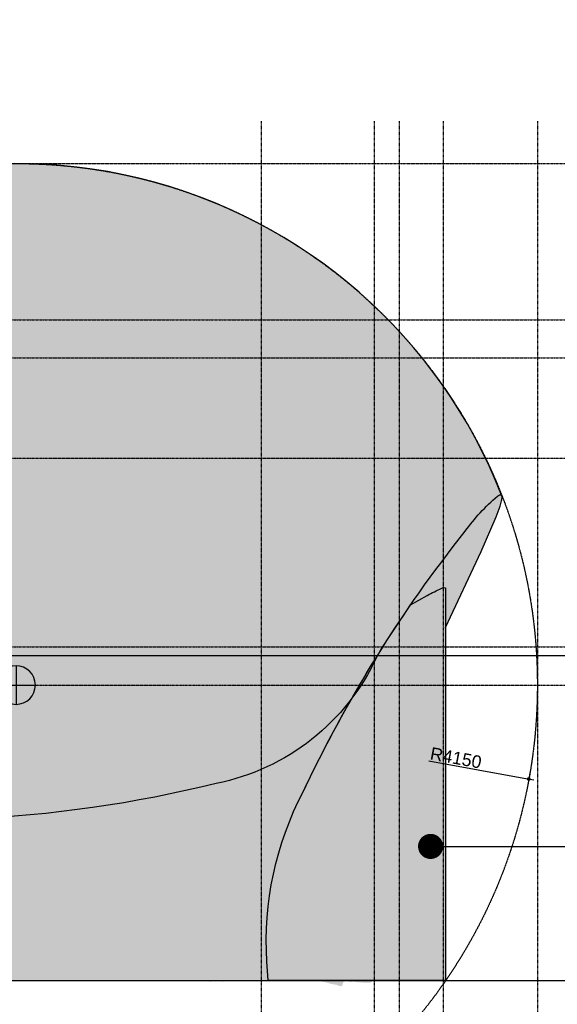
# Model space of a CAD drawing. Header units: metres. Extents: x 135527 to 1530300, y -118103 to -69281.
# Tile 63 of 88: x 190134 to 194414, y -94526 to -86691. Entities that reach past the tile are written whole.
import ezdxf

# ---------------------------------------------------------------- set-up
doc = ezdxf.new("R2010")
doc.units = ezdxf.units.M
doc.header["$LTSCALE"] = 0.1
doc.header["$PDMODE"] = 35
for name, pattern in [('DASHDOT', [1, 0.5, -0.25, 0, -0.25]), ('DASHDOT2', [12.7, 6.35, -3.175, 0, -3.175]), ('HIDDEN', [0.375, 0.25, -0.125]), ('HIDDEN2', [4.762499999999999, 3.175, -1.5875])]:
    doc.linetypes.add(name, pattern=pattern)
doc.layers.get('DEFPOINTS').update_dxf_attribs({"color": 6})
for name, color, linetype in [('_01-STRAMIENEN', 8, 'DASHDOT2'), ('_02-SECTION', 2, 'Continuous'), ('_02-section-thick', 3, 'Continuous'), ('_02Buitenwanden', 2, 'Continuous'), ('_02Constructie', 2, 'Continuous'), ('_03-PROJECTION', 1, 'Continuous'), ('_04-HIDDEN', 7, 'HIDDEN2'), ('_05-TEXT', 8, 'Continuous'), ('_05text100', 8, 'Continuous'), ('_06-DIMENSIONS', 7, 'Continuous')]:
    doc.layers.add(name, color=color, linetype=linetype)
doc.layers.add('_01Hulplijnen', color=6, linetype='Continuous', plot=False)
doc.layers.add('_07Mensen', color=8, linetype='Continuous', transparency=0.5)
for name, color, linetype, true_color in [('_09_afdruiprand', 7, 'Continuous', 0xd49d1c), ('_09_hatch_kleur', 7, 'Continuous', 0x87ded1), ('_09_hatch_zand_donker', 7, 'Continuous', 0xf2d89c), ('_09_hatch_zand_licht', 7, 'Continuous', 0xf4e799)]:
    doc.layers.add(name, color=color, linetype=linetype, true_color=true_color)
doc.styles.add('NIO 1_100 klein', font='arial.ttf', dxfattribs={"height": 200})
doc.styles.add('NIOstandard', font='arial.ttf')
doc.dimstyles.new('NIO-5-KLEIN', dxfattribs={"dimtxt": 10, "dimasz": 1, "dimexe": 2, "dimexo": 5, "dimgap": 1, "dimtad": 1, "dimdec": 0, "dimzin": 0, "dimdsep": 46, "dimtxsty": 'NIOstandard', "dimblk1": 'MAATSTR', "dimblk2": 'MAATSTR', "dimsah": 1, "dimcen": 0, "dimdle": 1.5, "dimse1": 1, "dimse2": 1, "dimclrd": 7, "dimclre": 256, "dimclrt": 256, "dimazin": 0, "dimtfac": 1, "dimtdec": 0, "dimtofl": 0, "dimtmove": 1, "dimatfit": 2, "dimldrblk": 'MAATSTR', "dimfxl": 1, "dimtvp": 1, "dimtolj": 1, "dimtzin": 0, "dimarcsym": 0})
doc.dimstyles.new('NIO-50-KLEIN', dxfattribs={"dimtxt": 100, "dimasz": 10, "dimexe": 2, "dimexo": 5, "dimgap": 10, "dimtad": 1, "dimdec": 0, "dimzin": 0, "dimdsep": 46, "dimtxsty": 'NIOstandard', "dimblk1": 'MAATSTR', "dimblk2": 'MAATSTR', "dimsah": 1, "dimcen": 0, "dimdle": 1.5, "dimse1": 1, "dimse2": 1, "dimclrd": 7, "dimclre": 256, "dimclrt": 256, "dimazin": 0, "dimtfac": 1, "dimtdec": 0, "dimtofl": 0, "dimtmove": 1, "dimatfit": 2, "dimldrblk": 'MAATSTR', "dimfxl": 1, "dimtvp": 1, "dimtolj": 1, "dimtzin": 0, "dimarcsym": 0})

# ---------------------------------------------------------------- blocks, each defined once
blk = doc.blocks.new('refpoint')
at = {"layer": '_01Hulplijnen'}
for p, q in [((1.746229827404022e-10, 307.3132274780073), (-1.746229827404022e-10, -307.3132274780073)), ((307.3132274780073, -1.455191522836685e-10), (-307.3132274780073, 1.455191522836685e-10))]:
    blk.add_line(p, q, dxfattribs=at)
blk.add_circle((0, 0), 307.3132274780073, dxfattribs=at)
blk = doc.blocks.new('MAATSTR')
at = {"linetype": 'Continuous'}
for p, q in [((0, 4.999999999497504), (0, -4.999999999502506)), ((-4.166666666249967, 0), (4.166666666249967, 0))]:
    blk.add_line(p, q, dxfattribs=at)
at = {"linetype": 'Continuous', "const_width": 1.5}
blk.add_lwpolyline([(-0.75, 0, 1), (0.75, 0, 1)], format="xyb", close=True, dxfattribs=at)
blk = doc.blocks.new('*D253')
at = {"layer": '_06-DIMENSIONS', "color": 7, "lineweight": -2, "transparency": 16777216}
blk.add_line((3286.885496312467, 2113.923058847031), (4072.169058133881, 1969.995520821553), dxfattribs=at)
at = {"layer": 'DEFPOINTS', "color": 0, "transparency": 16777216}
for p in [(9.91214781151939e-05, 2716.346624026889), (4082.005215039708, 1968.192740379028)]:
    blk.add_point(p, dxfattribs=at)
at = {"layer": '_06-DIMENSIONS', "color": 7, "lineweight": -2, "transparency": 16777216, "xscale": 10, "yscale": 10, "zscale": 10, "rotation": 349.6140444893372}
blk.add_blockref('MAATSTR', (4082.005215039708, 1968.192740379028), dxfattribs=at)
at = {"layer": '_06-DIMENSIONS', "transparency": 16777216, "insert": (3501.499892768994, 2136.662666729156), "char_height": 100, "attachment_point": 5, "rotation": 349.6140444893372, "style": 'NIOstandard'}
blk.add_mtext('\\A1;R4150', dxfattribs=at)
blk = doc.blocks.new('*D255')
at = {"layer": '_06-DIMENSIONS', "color": 7, "lineweight": -2, "transparency": 16777216}
blk.add_line((-3389.999906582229, -1283.653375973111), (3389.999974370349, -1283.653375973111), dxfattribs=at)
at = {"layer": 'DEFPOINTS', "color": 0, "transparency": 16777216}
for p in [(-3399.999906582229, 7203.805695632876), (3399.999974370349, -1283.653375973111), (3399.999974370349, -1321.423686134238)]:
    blk.add_point(p, dxfattribs=at)
at = {"layer": '_06-DIMENSIONS', "color": 7, "lineweight": -2, "transparency": 16777216, "xscale": 10, "yscale": 10, "zscale": 10, "rotation": 180}
blk.add_blockref('MAATSTR', (-3399.999906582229, -1283.653375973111), dxfattribs=at)
at = {"layer": '_06-DIMENSIONS', "color": 7, "lineweight": -2, "transparency": 16777216, "xscale": 10, "yscale": 10, "zscale": 10}
blk.add_blockref('MAATSTR', (3399.999974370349, -1283.653375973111), dxfattribs=at)
at = {"layer": '_06-DIMENSIONS', "transparency": 16777216, "insert": (3.389405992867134e-05, -1222.596077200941), "char_height": 100, "attachment_point": 5, "style": 'NIOstandard'}
blk.add_mtext('\\A1;6800', dxfattribs=at)
blk = doc.blocks.new('*D252')
at = {"layer": '_06-DIMENSIONS', "color": 7, "lineweight": -2, "transparency": 16777216}
blk.add_line((-4140, -1533.653375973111), (4140, -1533.653375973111), dxfattribs=at)
at = {"layer": 'DEFPOINTS', "color": 0, "transparency": 16777216}
for p in [(-4150, 366.3466240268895), (4150, 366.3466240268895), (4150, -1533.653375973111)]:
    blk.add_point(p, dxfattribs=at)
at = {"layer": '_06-DIMENSIONS', "color": 7, "lineweight": -2, "transparency": 16777216, "xscale": 10, "yscale": 10, "zscale": 10, "rotation": 180}
blk.add_blockref('MAATSTR', (-4150, -1533.653375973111), dxfattribs=at)
at = {"layer": '_06-DIMENSIONS', "color": 7, "lineweight": -2, "transparency": 16777216, "xscale": 10, "yscale": 10, "zscale": 10}
blk.add_blockref('MAATSTR', (4150, -1533.653375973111), dxfattribs=at)
at = {"layer": '_06-DIMENSIONS', "transparency": 16777216, "insert": (3.740769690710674e-15, -1472.561970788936), "char_height": 100, "attachment_point": 5, "style": 'NIOstandard'}
blk.add_mtext('\\A1;8300', dxfattribs=at)
blk = doc.blocks.new('*U397')
at = {"layer": '_01-STRAMIENEN', "color": 253, "linetype": 'HIDDEN', "ltscale": 40}
for points in [[(-9973.606915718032, 6500), (1244.49792445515, 6500)], [(-9973.60691571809, 5255), (1244.497924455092, 5255)], [(-9973.60691571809, 4955), (1244.497924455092, 4955)], [(-9973.606915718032, 4155), (1244.49792445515, 4155)], [(-9973.60691571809, 2655), (1244.497924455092, 2655)], [(-9973.606915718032, 2350), (1244.49792445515, 2350)], [(-9973.606915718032, 0), (1244.49792445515, 0)]]:
    blk.add_lwpolyline(points, dxfattribs=at)
at = {"layer": '_01Hulplijnen', "ltscale": 40}
blk.add_lwpolyline([(-9973.606915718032, 2585), (1244.49792445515, 2585)], dxfattribs=at)
blk = doc.blocks.new('dwars_01')
at = {"layer": '_02-SECTION'}
blk.add_lwpolyline([(3865.253731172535, 3860.732800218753, 0.5207284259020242), (-2743.200893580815, 5464.056656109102, -0.01715255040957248), (-2373.947737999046, 5091.178834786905, -0.1083805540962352), (-2257.219573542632, 4892.090022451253, -0.266801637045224), (-2392.451738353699, 4248.41188868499, -0.07451460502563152), (-3195.944971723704, 3580.512735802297), (-4092.715144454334, 3037.155547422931, 0.1944758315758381), (-3420.526275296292, -1.627995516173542e-09), (-3420.526275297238, -2.510205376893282e-10), (2006.26023384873, -2.510205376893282e-10), (1997.018128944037, 149.5089403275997, -0.1369618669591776), (2285.730646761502, 1500.798937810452, -0.05757489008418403), (3575.209556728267, 3573.873328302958, -0.05555665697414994), (3831.645729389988, 3854.056594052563, -0.05559743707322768), (3847.494714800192, 3862.202242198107, -0.2613852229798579), (3865.253731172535, 3860.732800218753)], format="xyb", dxfattribs=at)
at = {"layer": '_02Buitenwanden'}
for points in [[(3419.243981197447, 2806.681700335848), (3701.47388474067, 3413.675133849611), (3822.388136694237, 3687.980812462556, 0.01635632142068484), (3853.463616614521, 3772.098631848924, 0.02591048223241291), (3865.772688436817, 3816.627884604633, 0.05522568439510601), (3868.971432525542, 3843.605170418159, 0.1568180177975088), (3865.253731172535, 3860.732800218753, -28.05241219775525)], [(3141.120331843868, 2987.380106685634), (3272.955633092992, 3062.241644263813, -0.02489247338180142), (3388.853334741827, 3120.628011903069, -0.1293645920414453), (3414.629715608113, 3124.776899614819, -0.3524726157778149), (3418.955485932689, 3120.536234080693), (3419.243981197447, -2.510205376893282e-10)]]:
    blk.add_lwpolyline(points, format="xyb", dxfattribs=at)
at = {"layer": '_03-PROJECTION'}
for p, q in [((3586.100952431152, 3166.330331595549), (3583.355034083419, 3160.4657408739)), ((3586.100976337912, 3166.330320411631), (3586.242017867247, 3166.631542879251)), ((3589.174433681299, 3172.894027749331), (3586.241994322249, 3166.631553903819))]:
    blk.add_line(p, q, dxfattribs=at)
blk = doc.blocks.new('hatches_rechts')
at = {"layer": '_02Constructie'}
h = blk.add_hatch(dxfattribs=at)
h.set_pattern_fill('AR-SAND', color=253, scale=5)
h.set_pattern_definition([(37.50000000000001, (-231328.7237873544, 84335.20569059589), (-8.000156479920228, 244.7066186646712), [0, -193.04, 0, -215.9, 0, -206.375]), (7.499999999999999, (-231328.7237873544, 84335.20569059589), (224.7616415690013, 358.4125502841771), [0, -104.14, 0, -173.99, 0, -66.67500000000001]), (327.5, (-231484.9337873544, 84335.20569059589), (395.496185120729, 0.718592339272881), [0, -63.5, 0, -228.6, 0, -298.45]), (317.5, (-231484.9337873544, 84335.20569059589), (381.7782262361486, 111.4646616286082), [0, -31.75, 0, -149.86, 0, -171.45])])
edge = h.paths.add_edge_path()
edge.add_arc((707.133020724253, 2350.000000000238), 4150.000000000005, 21.34802247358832, 131.3771195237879)
edge.add_arc((-7284.570888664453, -102.697554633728), 7650.852001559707, 42.75481730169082, 46.685506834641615, ccw=False)
edge.add_arc((-2062.291843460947, 4725.541871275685), 538.6024010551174, 18.01240002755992, 42.7548173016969, ccw=False)
edge.add_arc((-2177.912016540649, 4687.946933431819), 660.1811976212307, -41.74214700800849, 18.012400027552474, ccw=False)
edge.add_arc((-4315.456304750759, 6595.251857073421), 3524.951285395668, 301.211865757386, 318.2578529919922, ccw=False)
edge.add_line((-2488.811950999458, 3580.512735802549), (-3385.58212373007, 3037.155547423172))
edge.add_arc((707.1330207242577, 2350.000000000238), 4149.99999999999, 170.4690908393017, 214.4901855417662)
edge.add_line((-2713.393254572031, -1.382431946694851e-09), (-2713.393254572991, 0))
edge.add_line((-2713.393254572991, 0), (2713.393254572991, 0))
edge.add_line((2713.393254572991, 0), (2704.151149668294, 149.5089403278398))
edge.add_arc((5268.782814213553, 308.0452448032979), 2569.527064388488, 152.3420631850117, 183.5373178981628, ccw=False)
edge.add_arc((12609.40671418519, -3043.24098898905), 10636.08005918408, 141.527536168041, 154.7081778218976, ccw=False)
edge.add_arc((5667.468852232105, 2563.586745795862), 1714.425202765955, 131.1740786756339, 143.8936508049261, ccw=False)
edge.add_arc((4583.217827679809, 3787.083000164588), 80.37595345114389, 110.83663064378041, 123.56552010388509, ccw=False)
edge.add_arc((4562.197829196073, 3845.642524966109), 18.20798047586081, 55.97285965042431, 114.56699165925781, ccw=False)
at = {"layer": '_09_hatch_kleur'}
h = blk.add_hatch(color=256, dxfattribs=at)
h.dxf.hatch_style = 1
edge = h.paths.add_edge_path()
edge.add_line((3848.253352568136, 2987.380106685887), (3980.088653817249, 3062.241644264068))
edge.add_arc((4624.059918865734, 1928.172688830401), 1304.15159620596, 113.8859458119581, 119.58970258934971, ccw=False)
edge.add_arc((4116.758185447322, 3073.722654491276), 51.29894223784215, 84.40151353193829, 113.8859458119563, ccw=False)
edge.add_arc((4121.291503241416, 3119.969585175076), 4.830355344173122, 6.736879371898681, 84.40151353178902, ccw=False)
edge.add_line((4126.088506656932, 3120.536234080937), (4126.377001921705, 0))
edge.add_line((4126.377001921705, 0), (2713.393254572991, 0))
edge.add_line((2713.393254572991, 0), (2704.151149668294, 149.5089403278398))
edge.add_arc((5268.782814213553, 308.0452448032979), 2569.527064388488, 152.3420631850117, 183.5373178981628, ccw=False)
edge.add_arc((12609.40671418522, -3043.24098898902), 10636.08005918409, 145.4589469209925, 154.7081778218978, ccw=False)
at = {"layer": '_09_hatch_zand_donker'}
h = blk.add_hatch(color=256, dxfattribs=at)
h.dxf.hatch_style = 1
h.paths.add_polyline_path([(4408.606905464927, 3413.675133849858), (4529.5211574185, 3687.980812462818, 0.0164369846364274), (4560.73617325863, 3772.518281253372, 0.02766626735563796), (4573.664019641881, 3820.119186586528, 0.06151935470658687), (4575.975489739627, 3850.270770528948, 0.09750619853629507), (4572.386751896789, 3860.732800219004, 0.2168994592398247), (4557.508495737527, 3863.236293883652, 0.0651528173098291), (4538.778750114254, 3854.056594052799, 0.05555665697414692), (4282.342577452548, 3573.873328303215, 0.01715569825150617), (3848.253352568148, 2987.38010668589), (3980.08865381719, 3062.241644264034, -0.02927211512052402), (4119.414007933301, 3124.420129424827, -0.499322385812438), (4126.088506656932, 3120.536234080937), (4126.117574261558, 2806.123747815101)])
at = {"layer": '_09_hatch_zand_licht'}
h = blk.add_hatch(color=41, dxfattribs=at)
h.dxf.hatch_style = 1
h.set_gradient(color1=(250, 237, 163), color2=(223, 195, 129), rotation=90.00000000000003, tint=1, name='INVCYLINDER')
edge = h.paths.add_edge_path()
edge.add_arc((707.133020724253, 2350.000000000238), 4150.000000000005, 21.34802247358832, 131.3771195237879)
edge.add_arc((-7284.570888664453, -102.697554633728), 7650.852001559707, 42.75481730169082, 46.685506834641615, ccw=False)
edge.add_arc((-2062.291843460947, 4725.541871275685), 538.6024010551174, 18.01240002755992, 42.7548173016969, ccw=False)
edge.add_arc((-2177.912016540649, 4687.946933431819), 660.1811976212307, -41.74214700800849, 18.012400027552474, ccw=False)
edge.add_arc((-4315.456304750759, 6595.251857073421), 3524.951285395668, 301.211865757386, 318.2578529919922, ccw=False)
edge.add_line((-2488.811950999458, 3580.512735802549), (-3385.58212373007, 3037.155547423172))
edge.add_arc((707.1330207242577, 2350.000000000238), 4149.99999999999, 170.4690908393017, 214.4901855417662)
edge.add_line((-2713.393254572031, -1.382431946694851e-09), (-2713.393254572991, 0))
edge.add_line((-2713.393254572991, 0), (2713.393254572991, 0))
edge.add_line((2713.393254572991, 0), (2704.151149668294, 149.5089403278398))
edge.add_arc((5268.782814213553, 308.0452448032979), 2569.527064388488, 152.3420631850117, 183.5373178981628, ccw=False)
edge.add_arc((12609.40671418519, -3043.24098898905), 10636.08005918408, 141.527536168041, 154.7081778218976, ccw=False)
edge.add_arc((5667.468852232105, 2563.586745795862), 1714.425202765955, 131.1740786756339, 143.8936508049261, ccw=False)
edge.add_arc((4583.217827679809, 3787.083000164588), 80.37595345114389, 110.83663064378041, 123.56552010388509, ccw=False)
edge.add_arc((4562.197829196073, 3845.642524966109), 18.20798047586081, 55.97285965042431, 114.56699165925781, ccw=False)
at = {"layer": '_01Hulplijnen'}
for p, q in [((4293.233973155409, 3166.330331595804), (4290.488054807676, 3160.465740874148)), ((4293.233997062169, 3166.330320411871), (4293.375038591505, 3166.631542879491)), ((4296.307454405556, 3172.894027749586), (4293.375015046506, 3166.631553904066))]:
    blk.add_line(p, q, dxfattribs=at)
for points in [[(4572.386751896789, 3860.732800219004, 0.5207284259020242), (-2036.067872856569, 5464.056656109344, -0.01715255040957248), (-1666.814717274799, 5091.178834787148, -0.1083805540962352), (-1550.086552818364, 4892.090022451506, -0.266801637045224), (-1685.318717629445, 4248.411888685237, -0.07451460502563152), (-2488.811950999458, 3580.512735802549), (-3385.58212373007, 3037.155547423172, 0.1944758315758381), (-2713.393254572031, -1.382431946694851e-09), (-2713.393254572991, 0), (2713.393254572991, 0), (2704.151149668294, 149.5089403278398, -0.1369618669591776), (2992.86366748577, 1500.798937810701, -0.05757489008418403), (4282.342577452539, 3573.873328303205, -0.05555665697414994), (4538.778750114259, 3854.056594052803, -0.05559743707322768), (4554.627735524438, 3862.202242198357, -0.2613852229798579), (4572.386751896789, 3860.732800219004)], [(4126.377001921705, 2806.681700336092), (4408.606905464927, 3413.675133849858), (4529.521157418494, 3687.980812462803, 0.01635632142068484), (4560.596637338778, 3772.098631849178, 0.02591048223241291), (4572.905709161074, 3816.627884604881, 0.05522568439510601), (4576.104453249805, 3843.605170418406, 0.1568180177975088), (4572.386751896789, 3860.732800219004, -28.05241219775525)], [(3848.253352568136, 2987.380106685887), (3980.088653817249, 3062.241644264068, -0.02489247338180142), (4095.98635546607, 3120.628011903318, -0.1293645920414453), (4121.76273633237, 3124.77689961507, -0.3524726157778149), (4126.088506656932, 3120.536234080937), (4126.377001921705, 0), (2718.772089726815, 0)]]:
    blk.add_lwpolyline(points, format="xyb", dxfattribs=at)
blk.add_lwpolyline([(3848.253352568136, 2987.380106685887), (3980.088653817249, 3062.241644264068, -0.02489247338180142), (4095.98635546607, 3120.628011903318, -0.1293645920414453), (4121.76273633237, 3124.77689961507, -0.3524726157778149), (4126.088506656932, 3120.536234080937), (4126.377001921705, 0), (2713.393254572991, 0), (2704.151149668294, 149.5089403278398, -0.1369618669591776), (2992.86366748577, 1500.798937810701, -0.04037930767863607)], format="xyb", close=True, dxfattribs=at)
blk = doc.blocks.new('*U38')
at = {"layer": '_07Mensen'}
h = blk.add_hatch(color=256, dxfattribs=at)
edge = h.paths.add_edge_path()
edge.add_spline(control_points=[(199702.2232075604, -58244.86823168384), (199716.4635548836, -58248.60366313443), (199712.3419712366, -58257.16993736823), (199726.7872156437, -58254.90030813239), (199740.1606906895, -58252.79617269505), (199753.6602562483, -58251.38553507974), (199767.1677024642, -58250.61323068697), (199781.6681114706, -58249.79364235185), (199827.3680418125, -58244.56876671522), (199833.9247484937, -58264.2388867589), (199803.3005151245, -58264.2388867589), (199841.0882657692, -58394.30125102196), (199841.6714343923, -58411.43379948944), (199812.1662543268, -58427.03750048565), (199810.6846907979, -58440.3242883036), (199810.6846907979, -58473.40728667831), (199791.5110521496, -58473.40728667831), (199766.69486304, -58477.55251229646), (199740.9566370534, -58473.40728667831), (199749.8144955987, -58497.72699439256), (199725.6208783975, -58487.23783983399), (199731.8702394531, -58514.37882277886), (199737.7255676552, -58539.78606116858), (199750.310976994, -58562.97095426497), (199758.9324158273, -58587.43251380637), (199762.0925593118, -58596.36917892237), (199780.8170005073, -58655.45834562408), (199783.5673498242, -58655.45834562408), (199789.4305586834, -58673.9227251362), (199777.806589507, -58760.04254558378), (199779.6900665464, -58760.04254558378), (199779.6900665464, -58803.28371092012), (199777.4204373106, -58837.23358157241), (199786.0891600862, -58873.29546831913), (199804.7269140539, -58950.84901453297), (199760.3272921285, -59010.91538271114), (199760.3272921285, -59073.79514546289), (199739.3332216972, -59073.79514546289), (199732.3509595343, -59294.58751455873), (199717.7165793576, -59294.58751455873), (199717.7165793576, -59318.65504124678), (199690.7568515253, -59511.50260037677), (199682.8525524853, -59511.50260037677), (199681.9620382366, -59516.23099461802), (199689.6062755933, -59518.12235231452), (199686.7298357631, -59526.99597217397), (199674.9009695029, -59526.99597217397), (199663.4897780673, -59675.10504112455), (199663.4897780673, -59696.13851484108), (199663.4897780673, -59744.73852698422), (199653.5286275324, -59804.51331085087), (199647.2477438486, -59858.06237563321), (199643.5517156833, -59889.60864587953), (199640.423094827, -59921.28888729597), (199640.2497203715, -59953.07945791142), (199673.8213194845, -59965.98797419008), (199707.3850379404, -59978.90437112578), (199740.9566370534, -59991.81288740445), (199734.1950332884, -60012.10557935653), (199667.3591806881, -60013.27979725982), (199667.3591806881, -59999.56745396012), (199664.7822058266, -60000.85200106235), (199662.1973503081, -60002.14442882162), (199659.6124947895, -60003.43685658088), (199659.6124947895, -59989.08618005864), (199625.1425007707, -59995.53255754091), (199620.8790652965, -60011.18354247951), (199643.4256251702, -60014.63527027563), (199662.2840375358, -60029.33269570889), (199683.8297539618, -60035.84211844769), (199695.5640523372, -60039.38841412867), (199708.1494616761, -60061.96649663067), (199691.3321394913, -60060.28791667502), (199650.4551712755, -60056.19785565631), (199627.3490847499, -60053.99915233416), (199582.1456358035, -60061.54094114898), (199582.1456358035, -60044.84182882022), (199551.158892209, -60058.08133269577), (199551.158892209, -60046.04756935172), (199545.1695928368, -60045.25950364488), (199527.9188345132, -60051.50098404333), (199527.9188345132, -60057.66365787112), (199509.5253809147, -60054.59808227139), (199494.9146427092, -60026.67691427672), (199477.5614358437, -60026.67691427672), (199477.5614358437, -60011.60121730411), (199481.6830194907, -59991.81288740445), (199496.9320909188, -59991.81288740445), (199506.5701345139, -59982.93926754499), (199484.4885334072, -59925.96999759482), (199496.9320909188, -59925.96999759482), (199496.9320909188, -59877.48819530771), (199502.3382216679, -59831.40211276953), (199504.0562049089, -59779.44494071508), (199505.1358549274, -59746.79537847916), (199517.5242478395, -59441.78242728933), (199512.425462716, -59441.78242728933), (199510.589269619, -59428.82662706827), (199531.1735458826, -59302.33420045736), (199512.425462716, -59302.33420045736), (199513.7100098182, -59294.58751455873), (199515.0024375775, -59286.84082866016), (199516.2948653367, -59279.09414276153), (199515.0024375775, -59279.09414276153), (199513.7100098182, -59279.09414276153), (199512.425462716, -59279.09414276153), (199512.425462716, -59249.33678166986), (199512.425462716, -59229.67454228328), (199512.425462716, -59197.75000049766), (199492.495280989, -59197.75000049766), (199487.1521954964, -59226.82174442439), (199469.8147499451, -59232.61402736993), (199467.0013553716, -59215.67849532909), (199454.3213781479, -59232.50369817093), (199454.3213781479, -59220.99005819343), (199428.3309711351, -59234.0089036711), (199434.5251675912, -59204.21213929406), (199407.8412627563, -59220.99005819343), (199407.8412627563, -59203.97571958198), (199402.1908316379, -59077.67242874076), (199419.4573512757, -59077.67242874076), (199419.8041001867, -59072.46331441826), (199413.1607062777, -59071.35214177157), (199415.5879486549, -59062.1790569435), (199419.5361578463, -59062.1790569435), (199427.9132963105, -58998.10143431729), (199434.9507230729, -58984.70431730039), (199424.4694491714, -58975.9725492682), (199392.5843106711, -58942.10148518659), (199384.6012050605, -58942.10148518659), (199384.1598882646, -58918.83778551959), (199399.4956469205, -58939.82397529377), (199392.3478909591, -58911.11474159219), (199393.6324380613, -58911.11474159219), (199394.9248658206, -58911.11474159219), (199396.2172935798, -58911.11474159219), (199396.2172935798, -58896.14149316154), (199389.7315128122, -58889.02525982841), (199386.0276039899, -58875.66754609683), (199381.8508557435, -58860.59972978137), (199393.2462858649, -58846.39878574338), (199393.8136931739, -58827.84771900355), (199394.1131581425, -58818.28060132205), (199408.723896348, -58767.78923148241), (199411.710665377, -58767.78923148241), (199411.710665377, -58747.55170412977), (199427.2040371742, -58726.34485595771), (199427.2040371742, -58705.81574429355), (199424.9265272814, -58705.81574429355), (199450.4440948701, -58664.23739759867), (199450.4440948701, -58655.45834562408), (199461.0120559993, -58655.45834562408), (199475.8040493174, -58598.86734721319), (199480.4299950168, -58590.49020874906), (199498.1299507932, -58558.47109907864), (199533.2698006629, -58547.83221203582), (199550.7569786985, -58516.85334909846), (199566.9911322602, -58488.10471211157), (199594.4236995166, -58479.7275736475), (199612.6437786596, -58453.05943012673), (199617.9711028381, -58445.25757962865), (199622.9832007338, -58392.06314441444), (199636.3724370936, -58392.06314441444), (199619.9885510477, -58359.07471392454), (199614.6060622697, -58301.11248118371), (199630.5959154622, -58274.19215663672), (199644.8599047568, -58250.17979454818), (199694.6026121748, -58267.72213718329), (199702.2232075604, -58244.86823168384)], knot_values=[0, 0, 0, 0, 1, 1, 1, 2, 2, 2, 3, 3, 3, 4, 4, 4, 5, 5, 5, 6, 6, 6, 7, 7, 7, 8, 8, 8, 9, 9, 9, 10, 10, 10, 11, 11, 11, 12, 12, 12, 13, 13, 13, 14, 14, 14, 15, 15, 15, 16, 16, 16, 17, 17, 17, 18, 18, 18, 19, 19, 19, 20, 20, 20, 21, 21, 21, 22, 22, 22, 23, 23, 23, 24, 24, 24, 25, 25, 25, 26, 26, 26, 27, 27, 27, 28, 28, 28, 29, 29, 29, 30, 30, 30, 31, 31, 31, 32, 32, 32, 33, 33, 33, 34, 34, 34, 35, 35, 35, 36, 36, 36, 37, 37, 37, 38, 38, 38, 39, 39, 39, 40, 40, 40, 41, 41, 41, 42, 42, 42, 43, 43, 43, 44, 44, 44, 45, 45, 45, 46, 46, 46, 47, 47, 47, 48, 48, 48, 49, 49, 49, 50, 50, 50, 51, 51, 51, 52, 52, 52, 53, 53, 53, 54, 54, 54, 55, 55, 55, 56, 56, 56, 56], degree=3, periodic=0)
h = blk.add_hatch(color=256, dxfattribs=at)
edge = h.paths.add_edge_path()
edge.add_spline(control_points=[(200752.0093989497, -58335.1012713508), (200802.5637261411, -58343.53815244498), (200830.4020857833, -58340.71748882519), (200830.7787322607, -58396.08452100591), (200830.8540615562, -58407.80241141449), (200778.0398555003, -58474.97940314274), (200805.4931987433, -58474.97940314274), (200810.7913591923, -58506.73488615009), (200776.6922981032, -58512.86166884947), (200776.6922981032, -58540.80046755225), (200776.0478141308, -58540.80046755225), (200743.7817658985, -58574.92463840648), (200743.7817658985, -58565.48336670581), (200738.7514429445, -58565.32433819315), (200729.3855005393, -58557.42313208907), (200719.0988667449, -58561.37373514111), (200719.0988667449, -58566.27850926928), (200698.5255991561, -58585.62139836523), (200698.5255991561, -58602.51190039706), (200712.5786977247, -58602.51190039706), (200728.138382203, -58631.23747174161), (200734.4074535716, -58640.57830438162), (200761.1828331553, -58680.43587161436), (200780.4838726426, -58714.23361552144), (200784.9199311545, -58758.8452982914), (200783.5556339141, -58758.8452982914), (200782.1829667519, -58758.8452982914), (200780.8102995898, -58758.8452982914), (200780.4838726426, -58764.24389780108), (200788.1088713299, -58765.77559347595), (200784.9199311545, -58775.30056439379), (200752.3693055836, -58775.30056439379), (200767.5774533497, -59042.71119344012), (200752.0093989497, -59042.71119344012), (200752.0093989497, -59092.80517493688), (200735.6378320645, -59149.67042310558), (200801.3751972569, -59149.67042310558), (200800.0025300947, -59158.11567412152), (200785.0789596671, -59207.26385446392), (200780.8102995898, -59207.26385446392), (200780.8102995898, -59213.36552739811), (200760.6387882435, -59208.77044037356), (200756.1274004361, -59223.72749048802), (200760.2370320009, -59222.35482332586), (200764.3550334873, -59220.98215616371), (200768.4646650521, -59219.60948900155), (200768.4646650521, -59231.84631455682), (200811.0843064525, -59347.14198625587), (200817.838833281, -59347.14198625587), (200817.838833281, -59403.80635630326), (200858.9769985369, -59453.11356515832), (200858.9769985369, -59503.47538415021), (200837.7676168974, -59497.50762996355), (200839.7763981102, -59491.52313593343), (200813.7208317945, -59495.24775109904), (200813.7208317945, -59493.87508393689), (200813.7208317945, -59492.50241677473), (200813.7208317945, -59491.12974961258), (200802.5637261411, -59492.36849802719), (200768.4646650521, -59492.93765270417), (200768.4646650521, -59503.47538415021), (200752.1767973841, -59503.47538415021), (200717.7178296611, -59532.26791486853), (200731.4445012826, -59532.26791486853), (200732.1894243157, -59590.22962278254), (200709.5320462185, -59635.49415944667), (200711.432018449, -59691.55589513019), (200713.7588566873, -59760.33154190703), (200715.2821824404, -59828.63847306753), (200724.5811654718, -59898.41851045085), (200727.510638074, -59920.40629481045), (200746.1086041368, -60005.37774011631), (200780.8102995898, -60005.37774011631), (200780.8102995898, -60013.94017003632), (200856.5329813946, -60034.17864075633), (200871.3142631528, -60034.17864075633), (200871.3142631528, -60057.58931180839), (200887.0999355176, -60066.02619290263), (200856.8342985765, -60069.32394206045), (200842.9485984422, -60070.83889789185), (200727.3264997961, -60064.04252145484), (200727.3264997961, -60058.86153990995), (200724.6397549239, -60058.46815358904), (200716.4874511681, -60064.84603394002), (200706.761602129, -60062.97117147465), (200706.761602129, -60061.5985043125), (200706.761602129, -60060.23420707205), (200706.761602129, -60058.86153990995), (200702.6436006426, -60060.23420707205), (200698.5255991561, -60061.5985043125), (200694.4159675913, -60062.97117147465), (200694.4159675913, -60057.7399703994), (200642.2295056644, -60046.7084135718), (200642.8656197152, -60078.79032352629), (200643.6105427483, -60116.11180447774), (200604.908024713, -60085.13472419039), (200582.4766345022, -60083.89597577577), (200540.476367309, -60081.56913753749), (200501.3637231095, -60055.22062396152), (200455.8062391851, -60058.86153990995), (200456.0740766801, -60052.39996034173), (200470.5540412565, -60021.8330062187), (200459.9158707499, -60021.8330062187), (200464.7536855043, -59992.85633722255), (200470.0685857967, -59968.29898689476), (200472.2615052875, -59935.43867422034), (200466.0845030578, -59935.43867422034), (200466.0845030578, -59931.32904265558), (200472.2615052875, -59931.32904265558), (200472.2615052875, -59843.87173059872), (200447.5786061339, -59754.25497873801), (200447.5786061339, -59668.03641509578), (200453.1697138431, -59668.03641509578), (200492.6004150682, -59490.48526564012), (200492.8264029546, -59466.44685045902), (200483.6362289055, -59466.44685045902), (200447.5786061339, -59438.89306815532), (200447.5786061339, -59421.1906837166), (200461.3973468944, -59421.1906837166), (200480.4891383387, -59362.60960159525), (200480.4891383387, -59347.14198625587), (200492.4079068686, -59347.14198625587), (200485.628270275, -59263.2921104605), (200485.628270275, -59250.4359106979), (200485.628270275, -59208.64489154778), (200487.7458604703, -59110.95953514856), (200517.333533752, -59074.43319676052), (200529.4950300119, -59059.40918727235), (200557.1659912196, -59022.46435279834), (200546.3102027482, -58997.4550266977), (200524.2721988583, -58986.40673002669), (200523.4937961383, -58923.40632923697), (200509.2900389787, -58923.40632923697), (200509.2900389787, -58900.29697536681), (200529.0681640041, -58762.95492985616), (200542.2005711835, -58762.95492985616), (200547.1555648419, -58747.06044850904), (200538.3755169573, -58723.30661066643), (200538.0825696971, -58713.58913154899), (200545.0965640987, -58713.58913154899), (200535.747361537, -58660.1053317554), (200546.3102027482, -58660.1053317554), (200548.9048784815, -58650.33763310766), (200541.9913231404, -58649.2579132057), (200542.2005711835, -58643.65006565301), (200558.413109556, -58643.65006565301), (200539.1204399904, -58610.73953344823), (200554.5378357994, -58610.73953344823), (200554.5378357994, -58574.64006106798), (200589.6412874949, -58570.26259200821), (200599.7940025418, -58536.69083598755), (200563.9037782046, -58536.69083598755), (200546.6198898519, -58508.38376072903), (200550.4282042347, -58470.86140165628), (200576.2912623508, -58470.86140165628), (200578.0740556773, -58384.47543957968), (200595.6760010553, -58384.47543957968), (200595.6760010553, -58363.96913136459), (200611.2942749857, -58337.99726426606), (200625.3473735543, -58324.46310084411), (200650.9342242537, -58299.79694153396), (200739.8060530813, -58286.91563200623), (200752.0093989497, -58335.1012713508)], knot_values=[0, 0, 0, 0, 1, 1, 1, 2, 2, 2, 3, 3, 3, 4, 4, 4, 5, 5, 5, 6, 6, 6, 7, 7, 7, 8, 8, 8, 9, 9, 9, 10, 10, 10, 11, 11, 11, 12, 12, 12, 13, 13, 13, 14, 14, 14, 15, 15, 15, 16, 16, 16, 17, 17, 17, 18, 18, 18, 19, 19, 19, 20, 20, 20, 21, 21, 21, 22, 22, 22, 23, 23, 23, 24, 24, 24, 25, 25, 25, 26, 26, 26, 27, 27, 27, 28, 28, 28, 29, 29, 29, 30, 30, 30, 31, 31, 31, 32, 32, 32, 33, 33, 33, 34, 34, 34, 35, 35, 35, 36, 36, 36, 37, 37, 37, 38, 38, 38, 39, 39, 39, 40, 40, 40, 41, 41, 41, 42, 42, 42, 43, 43, 43, 44, 44, 44, 45, 45, 45, 46, 46, 46, 47, 47, 47, 48, 48, 48, 49, 49, 49, 50, 50, 50, 51, 51, 51, 52, 52, 52, 53, 53, 53, 54, 54, 54, 54], degree=3, periodic=0)
h = blk.add_hatch(color=256, dxfattribs=at)
edge = h.paths.add_edge_path()
edge.add_spline(control_points=[(200200.9544309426, -58353.1821270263), (200222.1704390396, -58355.08260731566), (200260.1800448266, -58372.76502278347), (200279.0475506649, -58383.77046567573), (200288.2175487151, -58389.11782466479), (200311.4496556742, -58431.3186037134), (200289.7494948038, -58431.3186037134), (200289.7494948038, -58443.82708805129), (200277.6023185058, -58461.00367226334), (200275.5428626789, -58477.49377119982), (200242.8372589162, -58477.49377119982), (200248.1412609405, -58511.50008390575), (200243.5743273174, -58534.32029969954), (200233.103620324, -58534.32029969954), (200240.2358410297, -58563.45618002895), (200220.4144819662, -58565.70351603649), (200177.7729071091, -58570.53781760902), (200160.5818705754, -58559.13493587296), (200153.7170178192, -58607.68751026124), (200146.4475000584, -58659.11609664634), (200215.1466107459, -58695.26857910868), (200200.9544309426, -58743.87896278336), (200200.0656131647, -58743.87896278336), (200169.910844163, -58813.13448785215), (200172.5411666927, -58822.0154394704), (200185.8011717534, -58822.0154394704), (200172.3388341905, -58882.39723908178), (200176.0892116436, -58882.39723908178), (200177.1225526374, -58889.81850621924), (200172.5411666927, -58910.09511341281), (200172.5411666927, -58910.81050333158), (200181.176428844, -58910.81050333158), (200163.8986783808, -58939.23099374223), (200172.5411666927, -58939.23099374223), (200171.3560763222, -58941.59394832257), (200170.1709859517, -58943.96412906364), (200168.9858955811, -58946.3343098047), (200178.2137029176, -58946.3343098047), (200158.3706653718, -58985.39893506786), (200172.5411666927, -58985.39893506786), (200173.6829000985, -58990.84023414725), (200165.7196709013, -59002.48880535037), (200168.9858955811, -59013.8194254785), (200183.2864677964, -59013.8194254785), (200183.4598956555, -59173.6476499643), (200197.399159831, -59173.6476499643), (200196.2212956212, -59180.75096602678), (200195.0362052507, -59187.85428208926), (200193.8511148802, -59194.95759815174), (200213.5929861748, -59194.95759815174), (200208.1805917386, -59329.92782949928), (200229.3676951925, -59329.92782949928), (200237.1502703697, -59357.51008525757), (200190.2958437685, -59359.75019510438), (200190.2958437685, -59379.65104193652), (200182.2242221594, -59382.52705393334), (200180.4104557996, -59375.27198849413), (200176.0892116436, -59376.09577082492), (200176.0892116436, -59384.78161610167), (200168.9858955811, -59374.52046777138), (200168.9858955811, -59383.19908688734), (200161.8825795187, -59382.02122267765), (200154.7792634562, -59380.83613230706), (200147.6759473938, -59379.65104193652), (200147.6759473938, -59385.92334950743), (200138.7805434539, -59418.72289336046), (200147.6759473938, -59418.72289336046), (200144.7421261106, -59436.30414257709), (200142.6320871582, -59446.06668581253), (200122.8179542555, -59447.13615761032), (200106.7397464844, -59463.15655609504), (200109.5290445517, -59491.93112838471), (200105.9882257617, -59512.35948495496), (200102.8014888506, -59530.71393337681), (200079.2225261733, -59678.00476888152), (200080.19083172, -59678.00476888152), (200083.6810673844, -59695.166900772), (200069.597279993, -59759.68929051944), (200065.9841995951, -59759.68929051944), (200059.1265729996, -59782.03980586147), (200065.66624852, -59805.79219639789), (200068.3760588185, -59828.18606870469), (200070.6667517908, -59847.11860999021), (200087.5976465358, -59857.46647225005), (200108.6040959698, -59862.69098650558), (200108.6040959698, -59883.14824771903), (200165.4378506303, -59863.85439839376), (200165.4378506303, -59894.65952186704), (200160.7047153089, -59895.84461223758), (200155.9643538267, -59897.02970260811), (200151.2312185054, -59898.2147929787), (200151.2312185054, -59891.61008201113), (200092.374138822, -59898.2147929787), (200083.7461028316, -59898.2147929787), (200083.7461028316, -59914.81328432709), (200139.0984945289, -59940.89249863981), (200148.8032284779, -59933.65911168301), (200158.153880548, -59926.69309267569), (200191.7916590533, -59956.58049372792), (200204.5024758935, -59955.04132147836), (200199.1117599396, -59969.35634601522), (200165.4378506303, -59979.55968505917), (200165.4378506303, -59962.14463754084), (200151.9249299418, -59959.65161206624), (200137.6026792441, -59978.2806545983), (200119.2626831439, -59972.80322471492), (200119.2626831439, -59962.11573289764), (200069.5394707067, -59966.57427410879), (200069.5394707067, -59955.04132147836), (200070.6522994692, -59954.94015522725), (200027.8300705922, -59957.99682124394), (200030.9373197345, -59963.09849076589), (200040.0711869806, -59978.12167906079), (200066.2298890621, -59978.38904701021), (200077.0257732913, -59985.77418334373), (200136.4826243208, -60026.43579014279), (200026.5943970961, -60008.2114126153), (199998.4990839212, -60018.97116604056), (200013.1031548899, -60038.58296644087), (200044.3201695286, -60021.05230034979), (200044.6742514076, -60058.0430174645), (200025.4165328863, -60061.64164554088), (199913.2592911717, -60055.44882573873), (199913.2592911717, -60040.28111422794), (199901.4228397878, -60041.46620459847), (199889.5791622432, -60042.65129496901), (199877.7427108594, -60043.83638533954), (199877.7427108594, -60021.43528687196), (199795.0682051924, -60061.92346581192), (199806.7023240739, -60008.31980502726), (199838.7069902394, -60008.31980502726), (199840.8748384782, -59809.41972911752), (199856.432762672, -59809.41972911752), (199856.432762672, -59749.50762995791), (199863.5360787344, -59669.73804093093), (199863.5360787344, -59615.84533371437), (199863.5360787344, -59605.38185288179), (199881.7604562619, -59521.72458934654), (199891.9493429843, -59521.72458934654), (199890.7642526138, -59496.85937004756), (199889.5791622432, -59472.00137690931), (199888.3940718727, -59447.13615761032), (199875.1918760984, -59437.30135276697), (199851.8875075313, -59450.04830041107), (199859.9808076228, -59425.82620942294), (199770.217438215, -59443.79767132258), (199806.7673595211, -59269.54602988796), (199817.360911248, -59269.54602988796), (199817.360911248, -59236.23342861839), (199831.567543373, -59200.13152928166), (199831.567543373, -59170.0923788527), (199836.098346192, -59170.0923788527), (199849.1415664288, -59111.02574050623), (199852.0320307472, -59101.67508843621), (199859.8940936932, -59076.24622859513), (199828.872185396, -59053.25258494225), (199852.2993986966, -59035.0932428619), (199875.4592440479, -59017.14345944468), (199876.3480618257, -59044.08258689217), (199891.9493429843, -59038.6774186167), (199891.9493429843, -59016.29077247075), (199903.9953530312, -59002.63332856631), (199898.5034708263, -58976.20725853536), (199896.7402875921, -58967.74542424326), (199875.8133259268, -58889.50055514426), (199870.6393947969, -58889.50055514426), (199870.6393947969, -58875.27947069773), (199850.8613926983, -58743.87896278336), (199863.5360787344, -58743.87896278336), (199863.5360787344, -58686.12748570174), (199906.4667000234, -58652.28737469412), (199942.4674331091, -58616.46006946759), (199960.8435600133, -58598.17065649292), (199961.6601161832, -58555.6374740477), (199927.4659232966, -58555.6374740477), (199925.6232522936, -58544.61035267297), (199913.707313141, -58498.8037193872), (199906.1559751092, -58498.8037193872), (199886.363520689, -58450.3234066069), (199943.392381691, -58363.56612009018), (199982.4064238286, -58337.62420283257), (200015.5600495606, -58315.57718624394), (200052.5868974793, -58353.10263925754), (200090.849418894, -58360.28544308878), (200090.849418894, -58297.22996398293), (200200.9544309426, -58295.01153261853), (200200.9544309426, -58353.1821270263)], knot_values=[0, 0, 0, 0, 1, 1, 1, 2, 2, 2, 3, 3, 3, 4, 4, 4, 5, 5, 5, 6, 6, 6, 7, 7, 7, 8, 8, 8, 9, 9, 9, 10, 10, 10, 11, 11, 11, 12, 12, 12, 13, 13, 13, 14, 14, 14, 15, 15, 15, 16, 16, 16, 17, 17, 17, 18, 18, 18, 19, 19, 19, 20, 20, 20, 21, 21, 21, 22, 22, 22, 23, 23, 23, 24, 24, 24, 25, 25, 25, 26, 26, 26, 27, 27, 27, 28, 28, 28, 29, 29, 29, 30, 30, 30, 31, 31, 31, 32, 32, 32, 33, 33, 33, 34, 34, 34, 35, 35, 35, 36, 36, 36, 37, 37, 37, 38, 38, 38, 39, 39, 39, 40, 40, 40, 41, 41, 41, 42, 42, 42, 43, 43, 43, 44, 44, 44, 45, 45, 45, 46, 46, 46, 47, 47, 47, 48, 48, 48, 49, 49, 49, 50, 50, 50, 51, 51, 51, 52, 52, 52, 53, 53, 53, 54, 54, 54, 55, 55, 55, 56, 56, 56, 57, 57, 57, 58, 58, 58, 59, 59, 59, 60, 60, 60, 61, 61, 61, 62, 62, 62, 62], degree=3, periodic=0)
at = {"layer": '_01Hulplijnen'}
blk.add_lwpolyline([(199454.3959184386, -60050.08832314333), (200819.5444552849, -60050.08832314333)], dxfattribs=at)
blk = doc.blocks.new('*U243')
at = {"layer": '_01-STRAMIENEN', "linetype": 'DASHDOT', "ltscale": 40}
for points in [[(1950, 7203.805705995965), (1950, -1743.344087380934)], [(2850.000000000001, 7203.805705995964), (2850.000000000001, -1743.344087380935)], [(3050, 7203.805705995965), (3050, -1743.344087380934)], [(3399.999974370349, 7203.805705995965), (3399.999974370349, -1743.344087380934)], [(4150, 7203.805705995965), (4150, -1743.344087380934)]]:
    blk.add_lwpolyline(points, dxfattribs=at)
at = {"layer": '_04-HIDDEN', "color": 252, "ltscale": 10}
blk.add_circle((9.912147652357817e-05, 2716.34662402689), 4150, dxfattribs=at)
at = {"layer": 'DEFPOINTS'}
blk.add_line((-4972.637230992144, 366.3466240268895), (4972.637230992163, 366.3466240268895), dxfattribs=at)
at = {"layer": '_04-HIDDEN', "color": 252, "ltscale": 10, "xscale": -0.5, "yscale": 0.5}
blk.add_blockref('refpoint', (9.912147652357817e-05, 2716.34662402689), dxfattribs=at)
at = {"layer": '_06-DIMENSIONS'}
for base, p1, p2, picture, middle in [((3399.999974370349, -1283.653375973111), (-3399.999906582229, 7203.805695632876), (3399.999974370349, -1321.423686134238), '*D255', (3.389405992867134e-05, -1222.596077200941)), ((4150, -1533.653375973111), (-4150, 366.3466240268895), (4150, 366.3466240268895), '*D252', (3.740769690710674e-15, -1472.561970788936))]:
    dim = blk.add_linear_dim(base=base, p1=p1, p2=p2, dimstyle='NIO-50-KLEIN', dxfattribs=at)
    dim.commit()
    dim.dimension.update_dxf_attribs({"geometry": picture, "text_midpoint": middle})
dim = blk.add_radius_dim(center=(9.91214781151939e-05, 2716.346624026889), mpoint=(4082.005215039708, 1968.192740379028), dimstyle='NIO-50-KLEIN', override={"dimfxlon": 1, "dimarcsym": 1}, dxfattribs=at)
dim.commit()
dim.dimension.update_dxf_attribs({"geometry": '*D253', "text_midpoint": (3490.492602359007, 2076.605749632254), "dimtype": 164})

msp = doc.modelspace()

# ---------------------------------------------------------------- linework, layer by layer
at = {"layer": '_02-section-thick'}
msp.add_lwpolyline([(182899.9589078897, -94335.20569059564), (197745.0358062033, -94335.20569059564)], dxfattribs=at)
at = {"layer": '_04-HIDDEN', "color": 252, "ltscale": 10}
msp.add_circle((190104.8994681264, -91985.20569059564), 4150, dxfattribs=at)
at = {"layer": '_09_afdruiprand'}
msp.add_lwpolyline([(192975.6909556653, -91760.74875428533), (192975.6909556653, -91760.74875428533, -0.2395783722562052), (191699.0902103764, -92768.56970090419, -0.09962470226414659), (187719.4092360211, -92939.83148833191, -0.1353904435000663), (186750.5863082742, -92500.87384546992, 0.02918555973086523), (186132.1585481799, -92028.94463533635, 0.1484855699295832), (185954.8993690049, -91971.32150531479)], format="xyb", dxfattribs=at)

# ---------------------------------------------------------------- block references
at = {"layer": '_02Constructie'}
for name, p in [('*U243', (190104.8993690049, -94701.5523146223)), ('*U397', (194624.8993690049, -94335.20569059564))]:
    msp.add_blockref(name, p, dxfattribs=at)
at = {"layer": '_03-PROJECTION'}
for name, p in [('hatches_rechts', (189397.7663482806, -94335.20569059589)), ('dwars_01', (190104.8993690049, -94335.20569059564))]:
    msp.add_blockref(name, p, dxfattribs=at)
at = {"layer": '_07Mensen'}
msp.add_blockref('*U38', (-7938.280114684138, -34285.11736745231), dxfattribs=at)

# ---------------------------------------------------------------- texts
at = {"layer": '_05text100', "insert": (140505.1324179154, -86699.37269916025), "char_height": 100, "width": 7965.951779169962, "attachment_point": 1, "style": 'NIO 1_100 klein'}
msp.add_mtext('\\pi6116.8;polyester afdekkap installaties\\P\\pi6688.5;ingestrooid met zand', dxfattribs=at)
at = {"layer": '_05text100', "insert": (191680.9305303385, -92606.52687230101), "char_height": 200, "attachment_point": 1, "style": 'NIO 1_100 klein'}
msp.add_mtext_dynamic_manual_height_columns('\\pi6124.8;polyester gevel\\P\\pi4753.3;RAL 6034 Pastelturquoise', width=7965.951779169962, gutter_width=1, heights=[0], dxfattribs=at)

# ---------------------------------------------------------------- leaders
at = {"layer": '_05-TEXT', "ltscale": 100}
msp.add_leader([(193404.8993690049, -93269.39126077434), (197150.6921659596, -93269.39126077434), (199694.8149326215, -93269.39126077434)], dimstyle='NIO-5-KLEIN', override={"dimasz": 200, "dimldrblk": 'Dot'}, dxfattribs=at)

doc.saveas('drawing.dxf')
